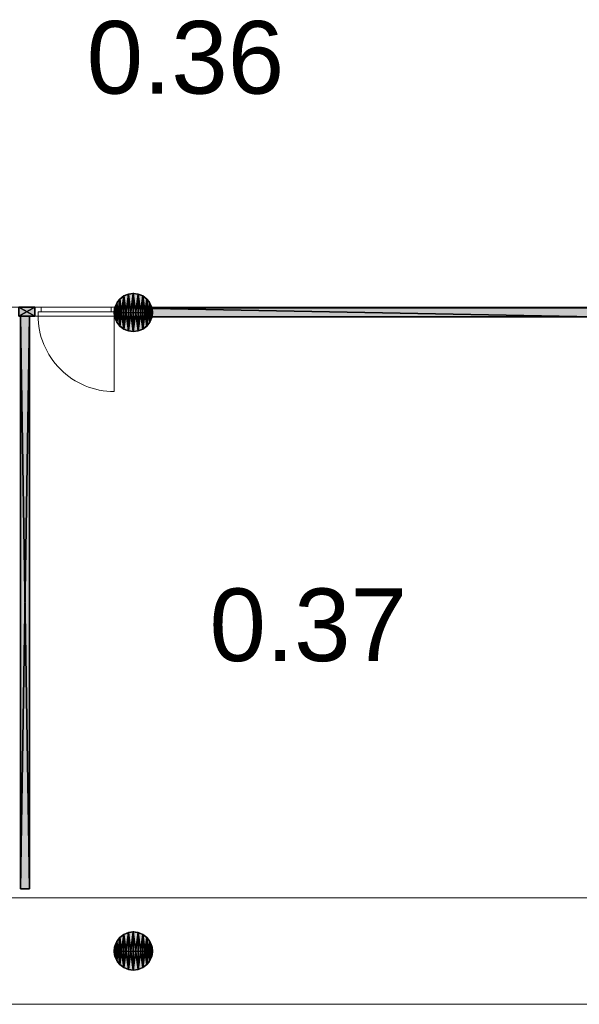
# Model space of a CAD drawing. Header units: inches. Extents: x 15 to 546804, y -66 to 267312.
# Tile 206 of 256: x 407586 to 413896, y 106256 to 117355. Entities that reach past the tile are written whole.
import ezdxf

# ---------------------------------------------------------------- set-up
doc = ezdxf.new("R2010")
doc.units = ezdxf.units.IN
doc.header["$MEASUREMENT"] = 0
doc.layers.add('Binnenwanden', color=2, linetype='Continuous')
doc.styles.add('style1', font='arial.ttf', dxfattribs={"height": 250})

msp = doc.modelspace()

# ---------------------------------------------------------------- hatches: boundary and pattern name
at = {"lineweight": 20}
h = msp.add_hatch(color=7, dxfattribs=at)
h.dxf.hatch_style = 1
h.paths.add_polyline_path([(408867, 114269), (408867, 114054), (409083, 114054, 0.414214)])
h.paths.add_polyline_path([(408867, 114269, 0.414214), (408652, 114054), (408867, 114054)])
h.paths.add_polyline_path([(408867, 114054), (408652, 114054, 0.414214), (408867, 113838)])
h.paths.add_polyline_path([(409083, 114054), (408867, 114054), (408867, 113838, 0.414214)])
h = msp.add_hatch(color=7, dxfattribs=at)
h.dxf.hatch_style = 1
h.paths.add_polyline_path([(414067, 114107), (409076, 114107, -0.06292), (409083, 114054, -0.05435), (409077, 114007), (414067, 114007)])
h.paths.add_polyline_path([(407758, 114113), (407576, 114113), (407576, 114013), (407758, 114013)])
h = msp.add_hatch(color=7, dxfattribs=at)
h.dxf.hatch_style = 1
h.paths.add_polyline_path([(407595, 107556), (407695, 107556), (407695, 114013), (407595, 114013)])
h = msp.add_hatch(color=7, dxfattribs=at)
h.dxf.hatch_style = 1
h.paths.add_polyline_path([(408867, 107071), (408867, 106856), (409083, 106856, 0.414214)])
h.paths.add_polyline_path([(408867, 107071, 0.414214), (408652, 106856), (408867, 106856)])
h.paths.add_polyline_path([(408867, 106856), (408652, 106856, 0.414214), (408867, 106640)])
h.paths.add_polyline_path([(409083, 106856), (408867, 106856), (408867, 106640, 0.414214)])

# ---------------------------------------------------------------- linework, layer by layer
at = {"color": 7}
for p, q in [((408759, 114240, 0), (408759, 114240, 7000)), ((408811, 114262, 0), (408811, 114262, 7000)), ((408867, 114277, 0), (408867, 114269, 0)), ((408867, 114269, 0), (408867, 114269, 7000)), ((408867, 114269, 0), (408867, 113838, 0)), ((408923, 114262, 0), (408923, 114262, 7000)), ((408975, 114240, 0), (408975, 114240, 7000)), ((407758, 114113, 300), (407576, 114113, 300)), ((407758, 114113, 3000), (407576, 114113, 3000)), ((407758, 114013, 300), (407758, 114113, 300)), ((407758, 114013, 3000), (407758, 114113, 3000)), ((407758, 114113, 300), (407758, 114113, 3000)), ((408659, 114110, 0), (408659, 114110, 7000)), ((408681, 114161, 0), (408681, 114161, 7000)), ((414067, 114107, 300), (408687, 114107, 300)), ((408687, 114107, 300), (408687, 114007, 300)), ((414067, 114107, 3000), (408687, 114107, 3000)), ((408687, 114107, 3000), (408687, 114007, 3000)), ((408687, 114107, 300), (408687, 114107, 3000)), ((408715, 114206, 0), (408715, 114206, 7000)), ((409019, 114206, 0), (409019, 114206, 7000)), ((409054, 114161, 0), (409054, 114161, 7000)), ((409075, 114110, 0), (409075, 114110, 7000)), ((407576, 114013, 300), (407758, 114013, 300)), ((407576, 114013, 3000), (407758, 114013, 3000)), ((407595, 114013, 300), (407595, 107556, 300)), ((407695, 114013, 300), (407595, 114013, 300)), ((407595, 114013, 3000), (407595, 107556, 3000)), ((407695, 114013, 3000), (407595, 114013, 3000)), ((407595, 114013, 300), (407595, 114013, 3000)), ((407695, 107556, 300), (407695, 114013, 300)), ((407695, 107556, 3000), (407695, 114013, 3000)), ((407695, 114013, 300), (407695, 114013, 3000)), ((407758, 114013, 300), (407758, 114013, 3000)), ((408644, 114054, 0), (408652, 114054, 0)), ((408652, 114054, 0), (408652, 114054, 7000)), ((408652, 114054, 0), (409083, 114054, 0)), ((408659, 113998, 0), (408659, 113998, 7000)), ((408687, 114007, 300), (414067, 114007, 300)), ((408687, 114007, 3000), (414067, 114007, 3000)), ((408687, 114007, 300), (408687, 114007, 3000)), ((409075, 113998, 0), (409075, 113998, 7000)), ((409083, 114054, 0), (409083, 114054, 7000)), ((408681, 113946, 0), (408681, 113946, 7000)), ((408715, 113901, 0), (408715, 113901, 7000)), ((409019, 113901, 0), (409019, 113901, 7000)), ((409054, 113946, 0), (409054, 113946, 7000)), ((408759, 113867, 0), (408759, 113867, 7000)), ((408811, 113846, 0), (408811, 113846, 7000)), ((408867, 113838, 0), (408867, 113838, 7000)), ((408923, 113846, 0), (408923, 113846, 7000)), ((408975, 113867, 0), (408975, 113867, 7000)), ((407595, 107556, 300), (407695, 107556, 300)), ((407595, 107556, 3000), (407695, 107556, 3000)), ((407595, 107556, 300), (407595, 107556, 3000)), ((407695, 107556, 300), (407695, 107556, 3000)), ((408715, 107008, 0), (408715, 107008, 7000)), ((408759, 107042, 0), (408759, 107042, 7000)), ((408811, 107064, 0), (408811, 107064, 7000)), ((408867, 107079, 0), (408867, 107071, 0)), ((408867, 107071, 0), (408867, 107071, 7000)), ((408867, 107071, 0), (408867, 106640, 0)), ((408923, 107064, 0), (408923, 107064, 7000)), ((408975, 107042, 0), (408975, 107042, 7000)), ((409019, 107008, 0), (409019, 107008, 7000)), ((408659, 106911, 0), (408659, 106911, 7000)), ((408681, 106963, 0), (408681, 106963, 7000)), ((409054, 106963, 0), (409054, 106963, 7000)), ((409075, 106911, 0), (409075, 106911, 7000)), ((408644, 106856, 0), (408652, 106856, 0)), ((408652, 106856, 0), (408652, 106856, 7000)), ((408652, 106856, 0), (409083, 106856, 0)), ((408659, 106800, 0), (408659, 106800, 7000)), ((409075, 106800, 0), (409075, 106800, 7000)), ((409083, 106856, 0), (409083, 106856, 7000)), ((408681, 106748, 0), (408681, 106748, 7000)), ((408715, 106703, 0), (408715, 106703, 7000)), ((408759, 106669, 0), (408759, 106669, 7000)), ((408975, 106669, 0), (408975, 106669, 7000)), ((409019, 106703, 0), (409019, 106703, 7000)), ((409054, 106748, 0), (409054, 106748, 7000)), ((408811, 106648, 0), (408811, 106648, 7000)), ((408867, 106640, 0), (408867, 106640, 7000)), ((408923, 106648, 0), (408923, 106648, 7000))]:
    msp.add_line(p, q, dxfattribs=at)
at = {"color": 7, "lineweight": 20}
for p, q in [((406517, 114113, 300), (414067, 114113, 300)), ((407758, 114113, 2500), (407828, 114113, 2500)), ((408687, 114113, 3000), (407758, 114113, 3000)), ((407758, 114113, 3000), (407758, 114113, 2500)), ((407758, 114113, 2500), (407758, 114013, 2500)), ((407758, 114113, 3000), (407758, 114013, 3000)), ((407828, 114113, 300), (407758, 114113, 300)), ((407758, 114113, 300), (407758, 114113, 2500)), ((407758, 114113, 2500), (408687, 114113, 2500)), ((407758, 114113, 300), (407758, 114013, 300)), ((407758, 114113, 2500), (407758, 114013, 2500)), ((407828, 114113, 2930), (407828, 114113, 2500)), ((408617, 114113, 2930), (407828, 114113, 2930)), ((407828, 114113, 300), (407828, 114113, 2430)), ((407828, 114113, 2430), (408617, 114113, 2430)), ((407828, 114113, 2430), (407828, 114063, 2430)), ((407828, 114113, 300), (407828, 114063, 300)), ((408617, 114113, 2500), (408617, 114113, 2930)), ((408617, 114113, 2500), (408687, 114113, 2500)), ((408687, 114113, 300), (408617, 114113, 300)), ((408617, 114113, 2430), (408617, 114113, 300)), ((408617, 114113, 300), (408617, 114063, 300)), ((408617, 114113, 2430), (408617, 114063, 2430)), ((408687, 114113, 2500), (408687, 114113, 3000)), ((408687, 114113, 2500), (408687, 114013, 2500)), ((408687, 114113, 3000), (408687, 114013, 3000)), ((408687, 114113, 2500), (408687, 114113, 300)), ((408687, 114113, 300), (408687, 114013, 300)), ((408687, 114113, 2500), (408687, 114013, 2500)), ((407695, 114013), (407595, 114013)), ((407595, 114013), (407595, 107556)), ((407695, 107556), (407695, 114013)), ((407758, 114013, 2500), (407828, 114013, 2500)), ((407758, 114013, 3000), (407758, 114013, 2500)), ((408687, 114013, 3000), (407758, 114013, 3000)), ((407793, 114013, 300), (407758, 114013, 300)), ((407758, 114013, 300), (407758, 114013, 2500)), ((407758, 114013, 2500), (408687, 114013, 2500)), ((407793, 114063, 300), (407793, 114063, 2465)), ((407793, 114063, 300), (407793, 114013, 300)), ((407828, 114063, 300), (407793, 114063, 300)), ((407828, 114063, 2465), (407793, 114063, 2465)), ((407793, 114063, 2465), (407793, 114013, 2465)), ((408652, 114063, 300), (407793, 114063, 300)), ((407793, 114063, 300), (407793, 114063, 2465)), ((407793, 114063, 2465), (408652, 114063, 2465)), ((407793, 114063, 2465), (407793, 114023, 2465)), ((407793, 114063, 300), (407793, 114023, 300)), ((407793, 114023, 300), (407793, 114023, 2465)), ((407793, 114013, 300), (407793, 114013, 2465)), ((407793, 114013, 2465), (408652, 114013, 2465)), ((407828, 114063, 2930), (407828, 114063, 2500)), ((408617, 114063, 2930), (407828, 114063, 2930)), ((407828, 114063, 2500), (408617, 114063, 2500)), ((407828, 114063, 300), (407828, 114063, 2430)), ((407828, 114063, 2430), (408617, 114063, 2430)), ((407828, 114063, 2465), (408617, 114063, 2465)), ((407828, 114063, 2430), (407828, 114063, 2465)), ((408617, 114013, 2930), (407828, 114013, 2930)), ((407828, 114013, 2930), (407828, 114013, 2500)), ((407831, 114063, 1368), (407885, 114063, 1439)), ((407885, 114063, 1291), (407831, 114063, 1362)), ((407940, 114063, 1510), (407995, 114063, 1580)), ((407995, 114063, 1150), (407940, 114063, 1220)), ((408050, 114063, 1651), (408104, 114063, 1722)), ((408104, 114063, 1008), (408050, 114063, 1079)), ((408159, 114063, 1793), (408214, 114063, 1864)), ((408214, 114063, 866), (408159, 114063, 937)), ((408269, 114063, 1934), (408323, 114063, 2005)), ((408323, 114063, 725), (408269, 114063, 796)), ((408378, 114063, 2076), (408433, 114063, 2147)), ((408433, 114063, 583), (408378, 114063, 654)), ((408488, 114063, 2218), (408543, 114063, 2288)), ((408543, 114063, 442), (408488, 114063, 512)), ((408652, 114063, 300), (408597, 114063, 371)), ((408597, 114063, 2359), (408652, 114063, 2430)), ((408617, 114063, 2500), (408617, 114063, 2930)), ((408617, 114063, 2430), (408617, 114063, 300)), ((408617, 114063, 300), (408652, 114063, 300)), ((408617, 114063, 2465), (408652, 114063, 2465)), ((408617, 114063, 2430), (408617, 114063, 2465)), ((408617, 114013, 2500), (408687, 114013, 2500)), ((408617, 114013, 2500), (408617, 114013, 2930)), ((408652, 114063, 300), (408652, 114013, 300)), ((408652, 114063, 2465), (408652, 114063, 300)), ((408652, 114063, 2465), (408652, 114013, 2465)), ((408652, 114063, 2465), (408652, 114063, 300)), ((408652, 114063, 2465), (408652, 114023, 2465)), ((408652, 114063, 300), (408652, 114023, 300)), ((408652, 114023, 2465), (408652, 114023, 300)), ((408652, 114023, 300), (408652, 113164, 300)), ((408687, 114013, 300), (408652, 114013, 300)), ((408652, 114013, 2465), (408652, 114013, 300)), ((408687, 114013, 2500), (408687, 114013, 3000)), ((408687, 114013, 2500), (408687, 114013, 300)), ((407595, 107556), (407695, 107556)), ((414067, 107456, 300), (401067, 107456, 300)), ((414067, 107456), (401067, 107456)), ((414067, 107456, 3000), (401067, 107456, 3000)), ((414067, 107456, 300), (401067, 107456, 300)), ((414067, 107456, 300), (401067, 107456, 300)), ((415467, 106256), (399867, 106256)), ((415467, 106256, 300), (399867, 106256, 300)), ((399867, 106256, 7500), (415467, 106256, 7500)), ((415467, 106256), (399867, 106256))]:
    msp.add_line(p, q, dxfattribs=at)
at = {"color": 7}
for centre in [(408867, 114054, 7000), (408867, 114054, 0), (408867, 106856, 7000), (408867, 106856, 0)]:
    msp.add_circle(centre, 215, dxfattribs=at)
at = {"color": 7, "lineweight": 20}
msp.add_ellipse((408652, 114023, 300), major_axis=(0, 860), ratio=0.999391, start_param=1.570796, end_param=3.141593, dxfattribs=at)
for points, invisible_edges in [([(401067, 107456, 300), (406517, 114113, 300), (414067, 107456, 300)], 3), ([(414067, 107456, 300), (406517, 114113, 300), (414067, 114113, 300)], 1), ([(407758, 114113, 300), (407758, 114013, 300), (407758, 114113, 2500)], 2), ([(407758, 114013, 2500), (407758, 114113, 2500), (407758, 114013, 300)], 2), ([(407828, 114113, 300), (407758, 114113, 300), (407828, 114113, 2430)], 2), ([(407758, 114113, 2500), (407828, 114113, 2430), (407758, 114113, 300)], 3), ([(408687, 114113, 2500), (407828, 114113, 2430), (407758, 114113, 2500)], 3), ([(407758, 114113, 2500), (407758, 114013, 2500), (408687, 114113, 2500)], 2), ([(408687, 114013, 2500), (408687, 114113, 2500), (407758, 114013, 2500)], 2), ([(407758, 114013, 300), (407758, 114113, 300), (407793, 114013, 300)], 2), ([(407793, 114063, 300), (407793, 114013, 300), (407758, 114113, 300)], 14), ([(407828, 114113, 300), (407793, 114063, 300), (407758, 114113, 300)], 3), ([(407758, 114013, 3000), (408687, 114013, 3000), (407758, 114113, 3000)], 2), ([(408687, 114113, 3000), (407758, 114113, 3000), (408687, 114013, 3000)], 2), ([(407758, 114113, 3000), (407758, 114113, 2500), (407758, 114013, 3000)], 2), ([(407758, 114013, 2500), (407758, 114013, 3000), (407758, 114113, 2500)], 2), ([(407828, 114113, 2500), (407758, 114113, 2500), (407828, 114113, 2930)], 2), ([(407758, 114113, 3000), (407828, 114113, 2930), (407758, 114113, 2500)], 3), ([(408687, 114113, 3000), (407828, 114113, 2930), (407758, 114113, 3000)], 3), ([(407828, 114063, 300), (407793, 114063, 300), (407828, 114113, 300)], 2), ([(407828, 114113, 300), (407828, 114113, 2430), (407828, 114063, 300)], 2), ([(407828, 114063, 2430), (407828, 114063, 300), (407828, 114113, 2430)], 2), ([(407828, 114113, 2430), (408687, 114113, 2500), (408617, 114113, 2430)], 3), ([(407828, 114063, 2430), (407828, 114113, 2430), (408617, 114063, 2430)], 2), ([(408617, 114113, 2430), (408617, 114063, 2430), (407828, 114113, 2430)], 2), ([(407828, 114113, 2930), (408687, 114113, 3000), (408617, 114113, 2930)], 3), ([(408617, 114113, 300), (408617, 114063, 300), (408617, 114113, 2430)], 2), ([(408617, 114063, 2430), (408617, 114113, 2430), (408617, 114063, 300)], 2), ([(408687, 114113, 300), (408617, 114113, 300), (408687, 114113, 2500)], 2), ([(408617, 114113, 2430), (408687, 114113, 2500), (408617, 114113, 300)], 3), ([(408617, 114063, 300), (408617, 114113, 300), (408652, 114063, 300)], 2), ([(408687, 114113, 300), (408652, 114063, 300), (408617, 114113, 300)], 3), ([(408687, 114113, 2500), (408617, 114113, 2500), (408687, 114113, 3000)], 2), ([(408617, 114113, 2930), (408687, 114113, 3000), (408617, 114113, 2500)], 3), ([(408687, 114013, 300), (408652, 114063, 300), (408687, 114113, 300)], 3), ([(408687, 114113, 300), (408687, 114113, 2500), (408687, 114013, 300)], 2), ([(408687, 114013, 2500), (408687, 114013, 300), (408687, 114113, 2500)], 2), ([(408687, 114113, 2500), (408687, 114113, 3000), (408687, 114013, 2500)], 2), ([(408687, 114013, 3000), (408687, 114013, 2500), (408687, 114113, 3000)], 2), ([(407758, 114013, 300), (407793, 114013, 300), (407758, 114013, 2500)], 2), ([(407793, 114013, 2465), (407758, 114013, 2500), (407793, 114013, 300)], 3), ([(408652, 114013, 2465), (407758, 114013, 2500), (407793, 114013, 2465)], 3), ([(407758, 114013, 2500), (408652, 114013, 2465), (408687, 114013, 2500)], 3), ([(407828, 114013, 2500), (407828, 114013, 2930), (407758, 114013, 2500)], 2), ([(407758, 114013, 3000), (407758, 114013, 2500), (407828, 114013, 2930)], 14), ([(408617, 114013, 2930), (407758, 114013, 3000), (407828, 114013, 2930)], 3), ([(407758, 114013, 3000), (408617, 114013, 2930), (408687, 114013, 3000)], 3), ([(407793, 114063, 2465), (407793, 114063, 300), (407793, 114023, 2465)], 2), ([(407793, 114023, 300), (407793, 114023, 2465), (407793, 114063, 300)], 2), ([(408652, 114063, 300), (407793, 114063, 300), (408652, 114063, 2465)], 2), ([(407793, 114063, 2465), (408652, 114063, 2465), (407793, 114063, 300)], 2), ([(407793, 114063, 300), (407828, 114063, 300), (407793, 114063, 2465)], 2), ([(407828, 114063, 2430), (407793, 114063, 2465), (407828, 114063, 300)], 3), ([(407828, 114063, 2465), (407793, 114063, 2465), (407828, 114063, 2430)], 2), ([(407793, 114063, 300), (407793, 114063, 2465), (407793, 114013, 300)], 2), ([(407793, 114013, 2465), (407793, 114013, 300), (407793, 114063, 2465)], 2), ([(407793, 114013, 2465), (407793, 114063, 2465), (408652, 114013, 2465)], 2), ([(407828, 114063, 2465), (408652, 114013, 2465), (407793, 114063, 2465)], 3), ([(407828, 114063, 2430), (408617, 114063, 2430), (407828, 114063, 2465)], 2), ([(408617, 114063, 2465), (407828, 114063, 2465), (408617, 114063, 2430)], 2), ([(408617, 114063, 2465), (408652, 114013, 2465), (407828, 114063, 2465)], 3), ([(408617, 114063, 2500), (407828, 114063, 2500), (408617, 114063, 2930)], 2), ([(407828, 114063, 2930), (408617, 114063, 2930), (407828, 114063, 2500)], 2), ([(408617, 114063, 300), (408652, 114063, 300), (408617, 114063, 2430)], 2), ([(408652, 114063, 2465), (408617, 114063, 2430), (408652, 114063, 300)], 3), ([(408617, 114063, 2465), (408617, 114063, 2430), (408652, 114063, 2465)], 2), ([(408652, 114063, 2465), (408652, 114013, 2465), (408617, 114063, 2465)], 2), ([(408617, 114013, 2500), (408687, 114013, 2500), (408617, 114013, 2930)], 2), ([(408687, 114013, 3000), (408617, 114013, 2930), (408687, 114013, 2500)], 3), ([(408652, 114063, 300), (408652, 114063, 2465), (408652, 114023, 300)], 2), ([(408652, 114023, 2465), (408652, 114023, 300), (408652, 114063, 2465)], 2), ([(408652, 114063, 300), (408652, 114013, 300), (408652, 114063, 2465)], 2), ([(408652, 114013, 2465), (408652, 114063, 2465), (408652, 114013, 300)], 2), ([(408652, 114013, 300), (408652, 114063, 300), (408687, 114013, 300)], 2), ([(408652, 114013, 300), (408687, 114013, 300), (408652, 114013, 2465)], 2), ([(408687, 114013, 2500), (408652, 114013, 2465), (408687, 114013, 300)], 3), ([(401067, 107456, 300), (399867, 106256, 300), (415467, 106256, 300)], 13), ([(399867, 106256), (401067, 107456), (415467, 106256)], 3), ([(401067, 107456, 300), (414067, 107456), (401067, 107456)], 1), ([(414067, 107456), (401067, 107456, 300), (414067, 107456, 300)], 1), ([(401067, 107456, 300), (415467, 106256, 300), (414067, 107456, 300)], 3), ([(415467, 106256), (401067, 107456), (414067, 107456)], 13), ([(415467, 106256, 300), (399867, 106256), (415467, 106256)], 1), ([(399867, 106256), (415467, 106256, 300), (399867, 106256, 300)], 1)]:
    msp.add_3dface(points, dxfattribs=dict(at, invisible_edges=invisible_edges))
for points in [[(401067, 107456, 3000), (401067, 107456, 300), (414067, 107456, 3000)], [(414067, 107456, 3000), (401067, 107456, 300), (414067, 107456, 300)]]:
    msp.add_3dface(points, dxfattribs=at)

# ---------------------------------------------------------------- texts
at = {"layer": 'Binnenwanden', "color": 7, "linetype": 'Continuous', "style": 'style1'}
for s, p in [('0.36', (408341, 116521)), ('0.37', (409726, 110124))]:
    msp.add_text(s, height=819, dxfattribs=at).set_placement(p)

# ---------------------------------------------------------------- meshes
at = {"color": 7}
mesh = msp.add_polyface(dxfattribs=at)
corners = [(408659, 113998, 7000), (408659, 114110, 7000), (408652, 114054, 7000), (408681, 113946, 7000), (408681, 114161, 7000), (408715, 113901, 7000), (408715, 114206, 7000), (408759, 113867, 7000), (408759, 114240, 7000), (408811, 113846, 7000), (408811, 114262, 7000), (408867, 113838, 7000), (408867, 114269, 7000), (408923, 113846, 7000), (408923, 114262, 7000), (408975, 113867, 7000), (408975, 114240, 7000), (409019, 113901, 7000), (409019, 114206, 7000), (409054, 113946, 7000), (409054, 114161, 7000), (409075, 113998, 7000), (409075, 114110, 7000), (409083, 114054, 7000)]
mesh.append_faces([[corners[k] for k in face] for face in [(0, 1, 2), (22, 21, 23)]], dxfattribs={"vtx0": -1, "color": 7})
mesh.append_faces([[corners[k] for k in face] for face in [(1, 3, 4), (4, 5, 6), (6, 7, 8), (8, 9, 10), (10, 11, 12), (12, 13, 14), (14, 15, 16), (16, 17, 18), (18, 19, 20), (20, 21, 22)]], dxfattribs={"vtx0": -1, "vtx1": -1, "color": 7})
mesh.append_faces([[corners[k] for k in face] for face in [(1, 0, 3), (4, 3, 5), (6, 5, 7), (8, 7, 9), (10, 9, 11), (12, 11, 13), (14, 13, 15), (16, 15, 17), (18, 17, 19), (20, 19, 21)]], dxfattribs={"vtx0": -1, "vtx2": -1, "color": 7})
mesh = msp.add_polyface(dxfattribs=at)
corners = [(408659, 114110, 0), (408659, 113998, 0), (408652, 114054, 0), (408681, 114161, 0), (408681, 113946, 0), (408715, 114206, 0), (408715, 113901, 0), (408759, 114240, 0), (408759, 113867, 0), (408811, 114262, 0), (408811, 113846, 0), (408867, 114269, 0), (408867, 113838, 0), (408923, 114262, 0), (408923, 113846, 0), (408975, 114240, 0), (408975, 113867, 0), (409019, 114206, 0), (409019, 113901, 0), (409054, 114161, 0), (409054, 113946, 0), (409075, 114110, 0), (409075, 113998, 0), (409083, 114054, 0)]
mesh.append_faces([[corners[k] for k in face] for face in [(0, 1, 2), (22, 21, 23)]], dxfattribs={"vtx0": -1, "color": 7})
mesh.append_faces([[corners[k] for k in face] for face in [(1, 3, 4), (4, 5, 6), (6, 7, 8), (8, 9, 10), (10, 11, 12), (12, 13, 14), (14, 15, 16), (16, 17, 18), (18, 19, 20), (20, 21, 22)]], dxfattribs={"vtx0": -1, "vtx1": -1, "color": 7})
mesh.append_faces([[corners[k] for k in face] for face in [(1, 0, 3), (4, 3, 5), (6, 5, 7), (8, 7, 9), (10, 9, 11), (12, 11, 13), (14, 13, 15), (16, 15, 17), (18, 17, 19), (20, 19, 21)]], dxfattribs={"vtx0": -1, "vtx2": -1, "color": 7})
mesh = msp.add_polyface(dxfattribs=at)
corners = [(408715, 114206, 7000), (408759, 114240, 0), (408715, 114206, 0), (408759, 114240, 7000)]
mesh.append_faces([[corners[k] for k in face] for face in [(0, 1, 2), (1, 0, 3)]], dxfattribs={"vtx0": -1, "color": 7})
mesh = msp.add_polyface(dxfattribs=at)
corners = [(408759, 114240, 7000), (408811, 114262, 0), (408759, 114240, 0), (408811, 114262, 7000)]
mesh.append_faces([[corners[k] for k in face] for face in [(0, 1, 2), (1, 0, 3)]], dxfattribs={"vtx0": -1, "color": 7})
mesh = msp.add_polyface(dxfattribs=at)
corners = [(408811, 114262, 7000), (408867, 114269, 0), (408811, 114262, 0), (408867, 114269, 7000)]
mesh.append_faces([[corners[k] for k in face] for face in [(0, 1, 2), (1, 0, 3)]], dxfattribs={"vtx0": -1, "color": 7})
mesh = msp.add_polyface(dxfattribs=at)
corners = [(408867, 114269, 7000), (408923, 114262, 0), (408867, 114269, 0), (408923, 114262, 7000)]
mesh.append_faces([[corners[k] for k in face] for face in [(0, 1, 2), (1, 0, 3)]], dxfattribs={"vtx0": -1, "color": 7})
mesh = msp.add_polyface(dxfattribs=at)
corners = [(408923, 114262, 7000), (408975, 114240, 0), (408923, 114262, 0), (408975, 114240, 7000)]
mesh.append_faces([[corners[k] for k in face] for face in [(0, 1, 2), (1, 0, 3)]], dxfattribs={"vtx0": -1, "color": 7})
mesh = msp.add_polyface(dxfattribs=at)
corners = [(408975, 114240, 7000), (409019, 114206, 0), (408975, 114240, 0), (409019, 114206, 7000)]
mesh.append_faces([[corners[k] for k in face] for face in [(0, 1, 2), (1, 0, 3)]], dxfattribs={"vtx0": -1, "color": 7})
mesh = msp.add_polyface(dxfattribs=at)
corners = [(407758, 114013, 300), (407576, 114113, 300), (407758, 114113, 300), (407576, 114013, 300)]
mesh.append_faces([[corners[k] for k in face] for face in [(0, 1, 2), (1, 0, 3)]], dxfattribs={"vtx0": -1, "color": 7})
mesh = msp.add_polyface(dxfattribs=at)
corners = [(407576, 114013, 3000), (407758, 114113, 3000), (407576, 114113, 3000), (407758, 114013, 3000)]
mesh.append_faces([[corners[k] for k in face] for face in [(0, 1, 2), (1, 0, 3)]], dxfattribs={"vtx0": -1, "color": 7})
mesh = msp.add_polyface(dxfattribs=at)
corners = [(407758, 114113, 3000), (407576, 114113, 300), (407576, 114113, 3000), (407758, 114113, 300)]
mesh.append_faces([[corners[k] for k in face] for face in [(0, 1, 2), (1, 0, 3)]], dxfattribs={"vtx0": -1, "color": 7})
mesh = msp.add_polyface(dxfattribs=at)
corners = [(407758, 114113, 3000), (407758, 114013, 300), (407758, 114113, 300), (407758, 114013, 3000)]
mesh.append_faces([[corners[k] for k in face] for face in [(0, 1, 2), (1, 0, 3)]], dxfattribs={"vtx0": -1, "color": 7})
mesh = msp.add_polyface(dxfattribs=at)
corners = [(408659, 114110, 7000), (408652, 114054, 0), (408652, 114054, 7000), (408659, 114110, 0)]
mesh.append_faces([[corners[k] for k in face] for face in [(0, 1, 2), (1, 0, 3)]], dxfattribs={"vtx0": -1, "color": 7})
mesh = msp.add_polyface(dxfattribs=at)
corners = [(408681, 114161, 7000), (408659, 114110, 0), (408659, 114110, 7000), (408681, 114161, 0)]
mesh.append_faces([[corners[k] for k in face] for face in [(0, 1, 2), (1, 0, 3)]], dxfattribs={"vtx0": -1, "color": 7})
mesh = msp.add_polyface(dxfattribs=at)
corners = [(408715, 114206, 7000), (408681, 114161, 0), (408681, 114161, 7000), (408715, 114206, 0)]
mesh.append_faces([[corners[k] for k in face] for face in [(0, 1, 2), (1, 0, 3)]], dxfattribs={"vtx0": -1, "color": 7})
mesh = msp.add_polyface(dxfattribs=at)
corners = [(414067, 114007, 300), (408687, 114107, 300), (414067, 114107, 300), (408687, 114007, 300)]
mesh.append_faces([[corners[k] for k in face] for face in [(0, 1, 2), (1, 0, 3)]], dxfattribs={"vtx0": -1, "color": 7})
mesh = msp.add_polyface(dxfattribs=at)
corners = [(408687, 114107, 3000), (414067, 114007, 3000), (414067, 114107, 3000), (408687, 114007, 3000)]
mesh.append_faces([[corners[k] for k in face] for face in [(0, 1, 2), (1, 0, 3)]], dxfattribs={"vtx0": -1, "color": 7})
mesh = msp.add_polyface(dxfattribs=at)
corners = [(414067, 114107, 3000), (408687, 114107, 300), (408687, 114107, 3000), (414067, 114107, 300)]
mesh.append_faces([[corners[k] for k in face] for face in [(0, 1, 2), (1, 0, 3)]], dxfattribs={"vtx0": -1, "color": 7})
mesh = msp.add_polyface(dxfattribs=at)
corners = [(408687, 114007, 3000), (408687, 114107, 300), (408687, 114007, 300), (408687, 114107, 3000)]
mesh.append_faces([[corners[k] for k in face] for face in [(0, 1, 2), (1, 0, 3)]], dxfattribs={"vtx0": -1, "color": 7})
mesh = msp.add_polyface(dxfattribs=at)
corners = [(409019, 114206, 0), (409054, 114161, 7000), (409054, 114161, 0), (409019, 114206, 7000)]
mesh.append_faces([[corners[k] for k in face] for face in [(0, 1, 2), (1, 0, 3)]], dxfattribs={"vtx0": -1, "color": 7})
mesh = msp.add_polyface(dxfattribs=at)
corners = [(409054, 114161, 0), (409075, 114110, 7000), (409075, 114110, 0), (409054, 114161, 7000)]
mesh.append_faces([[corners[k] for k in face] for face in [(0, 1, 2), (1, 0, 3)]], dxfattribs={"vtx0": -1, "color": 7})
mesh = msp.add_polyface(dxfattribs=at)
corners = [(409075, 114110, 0), (409083, 114054, 7000), (409083, 114054, 0), (409075, 114110, 7000)]
mesh.append_faces([[corners[k] for k in face] for face in [(0, 1, 2), (1, 0, 3)]], dxfattribs={"vtx0": -1, "color": 7})
mesh = msp.add_polyface(dxfattribs=at)
corners = [(407758, 114013, 300), (407576, 114013, 3000), (407576, 114013, 300), (407758, 114013, 3000)]
mesh.append_faces([[corners[k] for k in face] for face in [(0, 1, 2), (1, 0, 3)]], dxfattribs={"vtx0": -1, "color": 7})
mesh = msp.add_polyface(dxfattribs=at)
corners = [(407695, 114013, 300), (407595, 107556, 300), (407595, 114013, 300), (407695, 107556, 300)]
mesh.append_faces([[corners[k] for k in face] for face in [(0, 1, 2), (1, 0, 3)]], dxfattribs={"vtx0": -1, "color": 7})
mesh = msp.add_polyface(dxfattribs=at)
corners = [(407695, 107556, 3000), (407595, 114013, 3000), (407595, 107556, 3000), (407695, 114013, 3000)]
mesh.append_faces([[corners[k] for k in face] for face in [(0, 1, 2), (1, 0, 3)]], dxfattribs={"vtx0": -1, "color": 7})
mesh = msp.add_polyface(dxfattribs=at)
corners = [(407595, 114013, 3000), (407595, 107556, 300), (407595, 107556, 3000), (407595, 114013, 300)]
mesh.append_faces([[corners[k] for k in face] for face in [(0, 1, 2), (1, 0, 3)]], dxfattribs={"vtx0": -1, "color": 7})
mesh = msp.add_polyface(dxfattribs=at)
corners = [(407595, 114013, 3000), (407695, 114013, 300), (407595, 114013, 300), (407695, 114013, 3000)]
mesh.append_faces([[corners[k] for k in face] for face in [(0, 1, 2), (1, 0, 3)]], dxfattribs={"vtx0": -1, "color": 7})
mesh = msp.add_polyface(dxfattribs=at)
corners = [(407695, 114013, 300), (407695, 107556, 3000), (407695, 107556, 300), (407695, 114013, 3000)]
mesh.append_faces([[corners[k] for k in face] for face in [(0, 1, 2), (1, 0, 3)]], dxfattribs={"vtx0": -1, "color": 7})
mesh = msp.add_polyface(dxfattribs=at)
corners = [(408652, 114054, 7000), (408659, 113998, 0), (408659, 113998, 7000), (408652, 114054, 0)]
mesh.append_faces([[corners[k] for k in face] for face in [(0, 1, 2), (1, 0, 3)]], dxfattribs={"vtx0": -1, "color": 7})
mesh = msp.add_polyface(dxfattribs=at)
corners = [(408659, 113998, 7000), (408681, 113946, 0), (408681, 113946, 7000), (408659, 113998, 0)]
mesh.append_faces([[corners[k] for k in face] for face in [(0, 1, 2), (1, 0, 3)]], dxfattribs={"vtx0": -1, "color": 7})
mesh = msp.add_polyface(dxfattribs=at)
corners = [(414067, 114007, 300), (408687, 114007, 3000), (408687, 114007, 300), (414067, 114007, 3000)]
mesh.append_faces([[corners[k] for k in face] for face in [(0, 1, 2), (1, 0, 3)]], dxfattribs={"vtx0": -1, "color": 7})
mesh = msp.add_polyface(dxfattribs=at)
corners = [(409075, 113998, 0), (409054, 113946, 7000), (409054, 113946, 0), (409075, 113998, 7000)]
mesh.append_faces([[corners[k] for k in face] for face in [(0, 1, 2), (1, 0, 3)]], dxfattribs={"vtx0": -1, "color": 7})
mesh = msp.add_polyface(dxfattribs=at)
corners = [(409083, 114054, 0), (409075, 113998, 7000), (409075, 113998, 0), (409083, 114054, 7000)]
mesh.append_faces([[corners[k] for k in face] for face in [(0, 1, 2), (1, 0, 3)]], dxfattribs={"vtx0": -1, "color": 7})
mesh = msp.add_polyface(dxfattribs=at)
corners = [(408681, 113946, 7000), (408715, 113901, 0), (408715, 113901, 7000), (408681, 113946, 0)]
mesh.append_faces([[corners[k] for k in face] for face in [(0, 1, 2), (1, 0, 3)]], dxfattribs={"vtx0": -1, "color": 7})
mesh = msp.add_polyface(dxfattribs=at)
corners = [(408759, 113867, 7000), (408715, 113901, 0), (408759, 113867, 0), (408715, 113901, 7000)]
mesh.append_faces([[corners[k] for k in face] for face in [(0, 1, 2), (1, 0, 3)]], dxfattribs={"vtx0": -1, "color": 7})
mesh = msp.add_polyface(dxfattribs=at)
corners = [(409019, 113901, 7000), (408975, 113867, 0), (409019, 113901, 0), (408975, 113867, 7000)]
mesh.append_faces([[corners[k] for k in face] for face in [(0, 1, 2), (1, 0, 3)]], dxfattribs={"vtx0": -1, "color": 7})
mesh = msp.add_polyface(dxfattribs=at)
corners = [(409054, 113946, 0), (409019, 113901, 7000), (409019, 113901, 0), (409054, 113946, 7000)]
mesh.append_faces([[corners[k] for k in face] for face in [(0, 1, 2), (1, 0, 3)]], dxfattribs={"vtx0": -1, "color": 7})
mesh = msp.add_polyface(dxfattribs=at)
corners = [(408811, 113846, 7000), (408759, 113867, 0), (408811, 113846, 0), (408759, 113867, 7000)]
mesh.append_faces([[corners[k] for k in face] for face in [(0, 1, 2), (1, 0, 3)]], dxfattribs={"vtx0": -1, "color": 7})
mesh = msp.add_polyface(dxfattribs=at)
corners = [(408867, 113838, 7000), (408811, 113846, 0), (408867, 113838, 0), (408811, 113846, 7000)]
mesh.append_faces([[corners[k] for k in face] for face in [(0, 1, 2), (1, 0, 3)]], dxfattribs={"vtx0": -1, "color": 7})
mesh = msp.add_polyface(dxfattribs=at)
corners = [(408923, 113846, 7000), (408867, 113838, 0), (408923, 113846, 0), (408867, 113838, 7000)]
mesh.append_faces([[corners[k] for k in face] for face in [(0, 1, 2), (1, 0, 3)]], dxfattribs={"vtx0": -1, "color": 7})
mesh = msp.add_polyface(dxfattribs=at)
corners = [(408975, 113867, 7000), (408923, 113846, 0), (408975, 113867, 0), (408923, 113846, 7000)]
mesh.append_faces([[corners[k] for k in face] for face in [(0, 1, 2), (1, 0, 3)]], dxfattribs={"vtx0": -1, "color": 7})
mesh = msp.add_polyface(dxfattribs=at)
corners = [(407695, 107556, 3000), (407595, 107556, 300), (407695, 107556, 300), (407595, 107556, 3000)]
mesh.append_faces([[corners[k] for k in face] for face in [(0, 1, 2), (1, 0, 3)]], dxfattribs={"vtx0": -1, "color": 7})
mesh = msp.add_polyface(dxfattribs=at)
corners = [(408659, 106800, 7000), (408659, 106911, 7000), (408652, 106856, 7000), (408681, 106748, 7000), (408681, 106963, 7000), (408715, 106703, 7000), (408715, 107008, 7000), (408759, 106669, 7000), (408759, 107042, 7000), (408811, 106648, 7000), (408811, 107064, 7000), (408867, 106640, 7000), (408867, 107071, 7000), (408923, 106648, 7000), (408923, 107064, 7000), (408975, 106669, 7000), (408975, 107042, 7000), (409019, 106703, 7000), (409019, 107008, 7000), (409054, 106748, 7000), (409054, 106963, 7000), (409075, 106800, 7000), (409075, 106911, 7000), (409083, 106856, 7000)]
mesh.append_faces([[corners[k] for k in face] for face in [(0, 1, 2), (22, 21, 23)]], dxfattribs={"vtx0": -1, "color": 7})
mesh.append_faces([[corners[k] for k in face] for face in [(1, 3, 4), (4, 5, 6), (6, 7, 8), (8, 9, 10), (10, 11, 12), (12, 13, 14), (14, 15, 16), (16, 17, 18), (18, 19, 20), (20, 21, 22)]], dxfattribs={"vtx0": -1, "vtx1": -1, "color": 7})
mesh.append_faces([[corners[k] for k in face] for face in [(1, 0, 3), (4, 3, 5), (6, 5, 7), (8, 7, 9), (10, 9, 11), (12, 11, 13), (14, 13, 15), (16, 15, 17), (18, 17, 19), (20, 19, 21)]], dxfattribs={"vtx0": -1, "vtx2": -1, "color": 7})
mesh = msp.add_polyface(dxfattribs=at)
corners = [(408659, 106911, 0), (408659, 106800, 0), (408652, 106856, 0), (408681, 106963, 0), (408681, 106748, 0), (408715, 107008, 0), (408715, 106703, 0), (408759, 107042, 0), (408759, 106669, 0), (408811, 107064, 0), (408811, 106648, 0), (408867, 107071, 0), (408867, 106640, 0), (408923, 107064, 0), (408923, 106648, 0), (408975, 107042, 0), (408975, 106669, 0), (409019, 107008, 0), (409019, 106703, 0), (409054, 106963, 0), (409054, 106748, 0), (409075, 106911, 0), (409075, 106800, 0), (409083, 106856, 0)]
mesh.append_faces([[corners[k] for k in face] for face in [(0, 1, 2), (22, 21, 23)]], dxfattribs={"vtx0": -1, "color": 7})
mesh.append_faces([[corners[k] for k in face] for face in [(1, 3, 4), (4, 5, 6), (6, 7, 8), (8, 9, 10), (10, 11, 12), (12, 13, 14), (14, 15, 16), (16, 17, 18), (18, 19, 20), (20, 21, 22)]], dxfattribs={"vtx0": -1, "vtx1": -1, "color": 7})
mesh.append_faces([[corners[k] for k in face] for face in [(1, 0, 3), (4, 3, 5), (6, 5, 7), (8, 7, 9), (10, 9, 11), (12, 11, 13), (14, 13, 15), (16, 15, 17), (18, 17, 19), (20, 19, 21)]], dxfattribs={"vtx0": -1, "vtx2": -1, "color": 7})
mesh = msp.add_polyface(dxfattribs=at)
corners = [(408715, 107008, 7000), (408681, 106963, 0), (408681, 106963, 7000), (408715, 107008, 0)]
mesh.append_faces([[corners[k] for k in face] for face in [(0, 1, 2), (1, 0, 3)]], dxfattribs={"vtx0": -1, "color": 7})
mesh = msp.add_polyface(dxfattribs=at)
corners = [(408715, 107008, 7000), (408759, 107042, 0), (408715, 107008, 0), (408759, 107042, 7000)]
mesh.append_faces([[corners[k] for k in face] for face in [(0, 1, 2), (1, 0, 3)]], dxfattribs={"vtx0": -1, "color": 7})
mesh = msp.add_polyface(dxfattribs=at)
corners = [(408759, 107042, 7000), (408811, 107064, 0), (408759, 107042, 0), (408811, 107064, 7000)]
mesh.append_faces([[corners[k] for k in face] for face in [(0, 1, 2), (1, 0, 3)]], dxfattribs={"vtx0": -1, "color": 7})
mesh = msp.add_polyface(dxfattribs=at)
corners = [(408811, 107064, 7000), (408867, 107071, 0), (408811, 107064, 0), (408867, 107071, 7000)]
mesh.append_faces([[corners[k] for k in face] for face in [(0, 1, 2), (1, 0, 3)]], dxfattribs={"vtx0": -1, "color": 7})
mesh = msp.add_polyface(dxfattribs=at)
corners = [(408867, 107071, 7000), (408923, 107064, 0), (408867, 107071, 0), (408923, 107064, 7000)]
mesh.append_faces([[corners[k] for k in face] for face in [(0, 1, 2), (1, 0, 3)]], dxfattribs={"vtx0": -1, "color": 7})
mesh = msp.add_polyface(dxfattribs=at)
corners = [(408923, 107064, 7000), (408975, 107042, 0), (408923, 107064, 0), (408975, 107042, 7000)]
mesh.append_faces([[corners[k] for k in face] for face in [(0, 1, 2), (1, 0, 3)]], dxfattribs={"vtx0": -1, "color": 7})
mesh = msp.add_polyface(dxfattribs=at)
corners = [(408975, 107042, 7000), (409019, 107008, 0), (408975, 107042, 0), (409019, 107008, 7000)]
mesh.append_faces([[corners[k] for k in face] for face in [(0, 1, 2), (1, 0, 3)]], dxfattribs={"vtx0": -1, "color": 7})
mesh = msp.add_polyface(dxfattribs=at)
corners = [(409019, 107008, 0), (409054, 106963, 7000), (409054, 106963, 0), (409019, 107008, 7000)]
mesh.append_faces([[corners[k] for k in face] for face in [(0, 1, 2), (1, 0, 3)]], dxfattribs={"vtx0": -1, "color": 7})
mesh = msp.add_polyface(dxfattribs=at)
corners = [(408659, 106911, 7000), (408652, 106856, 0), (408652, 106856, 7000), (408659, 106911, 0)]
mesh.append_faces([[corners[k] for k in face] for face in [(0, 1, 2), (1, 0, 3)]], dxfattribs={"vtx0": -1, "color": 7})
mesh = msp.add_polyface(dxfattribs=at)
corners = [(408681, 106963, 7000), (408659, 106911, 0), (408659, 106911, 7000), (408681, 106963, 0)]
mesh.append_faces([[corners[k] for k in face] for face in [(0, 1, 2), (1, 0, 3)]], dxfattribs={"vtx0": -1, "color": 7})
mesh = msp.add_polyface(dxfattribs=at)
corners = [(409054, 106963, 0), (409075, 106911, 7000), (409075, 106911, 0), (409054, 106963, 7000)]
mesh.append_faces([[corners[k] for k in face] for face in [(0, 1, 2), (1, 0, 3)]], dxfattribs={"vtx0": -1, "color": 7})
mesh = msp.add_polyface(dxfattribs=at)
corners = [(409075, 106911, 0), (409083, 106856, 7000), (409083, 106856, 0), (409075, 106911, 7000)]
mesh.append_faces([[corners[k] for k in face] for face in [(0, 1, 2), (1, 0, 3)]], dxfattribs={"vtx0": -1, "color": 7})
mesh = msp.add_polyface(dxfattribs=at)
corners = [(408652, 106856, 7000), (408659, 106800, 0), (408659, 106800, 7000), (408652, 106856, 0)]
mesh.append_faces([[corners[k] for k in face] for face in [(0, 1, 2), (1, 0, 3)]], dxfattribs={"vtx0": -1, "color": 7})
mesh = msp.add_polyface(dxfattribs=at)
corners = [(408659, 106800, 7000), (408681, 106748, 0), (408681, 106748, 7000), (408659, 106800, 0)]
mesh.append_faces([[corners[k] for k in face] for face in [(0, 1, 2), (1, 0, 3)]], dxfattribs={"vtx0": -1, "color": 7})
mesh = msp.add_polyface(dxfattribs=at)
corners = [(409075, 106800, 0), (409054, 106748, 7000), (409054, 106748, 0), (409075, 106800, 7000)]
mesh.append_faces([[corners[k] for k in face] for face in [(0, 1, 2), (1, 0, 3)]], dxfattribs={"vtx0": -1, "color": 7})
mesh = msp.add_polyface(dxfattribs=at)
corners = [(409083, 106856, 0), (409075, 106800, 7000), (409075, 106800, 0), (409083, 106856, 7000)]
mesh.append_faces([[corners[k] for k in face] for face in [(0, 1, 2), (1, 0, 3)]], dxfattribs={"vtx0": -1, "color": 7})
mesh = msp.add_polyface(dxfattribs=at)
corners = [(408681, 106748, 7000), (408715, 106703, 0), (408715, 106703, 7000), (408681, 106748, 0)]
mesh.append_faces([[corners[k] for k in face] for face in [(0, 1, 2), (1, 0, 3)]], dxfattribs={"vtx0": -1, "color": 7})
mesh = msp.add_polyface(dxfattribs=at)
corners = [(408759, 106669, 7000), (408715, 106703, 0), (408759, 106669, 0), (408715, 106703, 7000)]
mesh.append_faces([[corners[k] for k in face] for face in [(0, 1, 2), (1, 0, 3)]], dxfattribs={"vtx0": -1, "color": 7})
mesh = msp.add_polyface(dxfattribs=at)
corners = [(408811, 106648, 7000), (408759, 106669, 0), (408811, 106648, 0), (408759, 106669, 7000)]
mesh.append_faces([[corners[k] for k in face] for face in [(0, 1, 2), (1, 0, 3)]], dxfattribs={"vtx0": -1, "color": 7})
mesh = msp.add_polyface(dxfattribs=at)
corners = [(408975, 106669, 7000), (408923, 106648, 0), (408975, 106669, 0), (408923, 106648, 7000)]
mesh.append_faces([[corners[k] for k in face] for face in [(0, 1, 2), (1, 0, 3)]], dxfattribs={"vtx0": -1, "color": 7})
mesh = msp.add_polyface(dxfattribs=at)
corners = [(409019, 106703, 7000), (408975, 106669, 0), (409019, 106703, 0), (408975, 106669, 7000)]
mesh.append_faces([[corners[k] for k in face] for face in [(0, 1, 2), (1, 0, 3)]], dxfattribs={"vtx0": -1, "color": 7})
mesh = msp.add_polyface(dxfattribs=at)
corners = [(409054, 106748, 0), (409019, 106703, 7000), (409019, 106703, 0), (409054, 106748, 7000)]
mesh.append_faces([[corners[k] for k in face] for face in [(0, 1, 2), (1, 0, 3)]], dxfattribs={"vtx0": -1, "color": 7})
mesh = msp.add_polyface(dxfattribs=at)
corners = [(408867, 106640, 7000), (408811, 106648, 0), (408867, 106640, 0), (408811, 106648, 7000)]
mesh.append_faces([[corners[k] for k in face] for face in [(0, 1, 2), (1, 0, 3)]], dxfattribs={"vtx0": -1, "color": 7})
mesh = msp.add_polyface(dxfattribs=at)
corners = [(408923, 106648, 7000), (408867, 106640, 0), (408923, 106648, 0), (408867, 106640, 7000)]
mesh.append_faces([[corners[k] for k in face] for face in [(0, 1, 2), (1, 0, 3)]], dxfattribs={"vtx0": -1, "color": 7})

doc.saveas('drawing.dxf')
